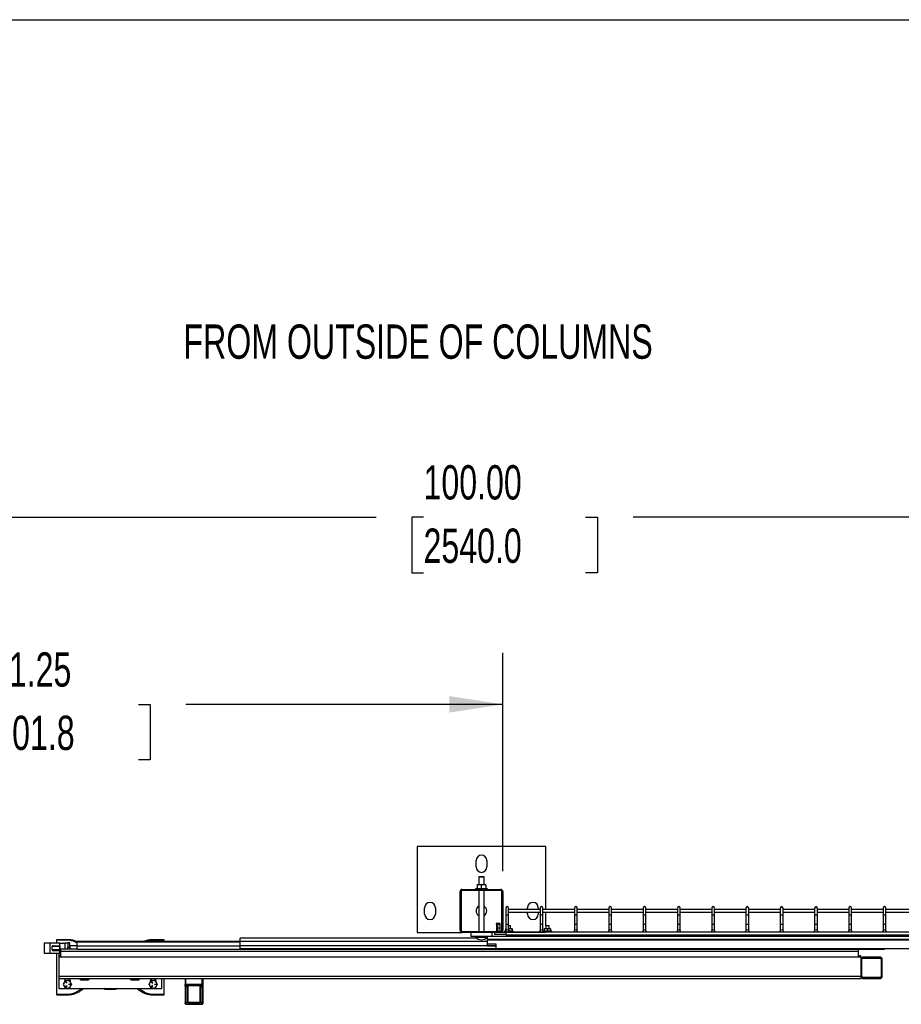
# Model space of a CAD drawing. Header units: inches. Extents: x 0.2 to 10.8, y 0.2 to 8.2.
# Tile 13 of 43: x 2.5 to 4.6, y 5.9 to 8.2. Entities that reach past the tile are written whole.
import ezdxf

# ---------------------------------------------------------------- set-up
doc = ezdxf.new("R2010")
doc.units = ezdxf.units.IN
doc.header["$MEASUREMENT"] = 0
doc.layers.add('DIMENSIONS', color=140, linetype='Continuous', lineweight=25)
doc.layers.add('TEXT', color=140, linetype='Continuous', lineweight=25)
doc.styles.add('SLDTEXTSTYLE0', font='TXT', dxfattribs={"width": 0.7})
doc.dimstyles.new('SLDDIMSTYLE0', dxfattribs={"dimtxt": 0.084961, "dimasz": 0.13, "dimexe": 0, "dimexo": 0.0625, "dimgap": 0.02124, "dimtad": 0, "dimtih": 1, "dimtoh": 1, "dimlfac": 24, "dimrnd": 1e-09, "dimzin": 4, "dimdsep": 46, "dimtxsty": 'SLDTEXTSTYLE0', "dimsah": 1, "dimcen": 0.09, "dimadec": 0, "dimazin": 1, "dimtfac": 1, "dimtofl": 0, "dimtmove": 0, "dimatfit": 3, "dimfxl": 0, "dimfrac": 2, "dimtolj": 1, "dimtzin": 12, "dimarcsym": 0})
doc.dimstyles.new('SLDDIMSTYLE2', dxfattribs={"dimtxt": 0.084961, "dimasz": 0.13, "dimexe": 0, "dimexo": 0.0625, "dimgap": 0.02124, "dimtad": 0, "dimtih": 1, "dimtoh": 1, "dimlfac": 24, "dimrnd": 1e-09, "dimzin": 12, "dimdsep": 46, "dimtxsty": 'SLDTEXTSTYLE0', "dimsah": 1, "dimcen": 0.09, "dimadec": 0, "dimazin": 3, "dimtfac": 1, "dimtofl": 0, "dimtmove": 0, "dimatfit": 3, "dimfxl": 0, "dimfrac": 2, "dimtolj": 1, "dimtzin": 12, "dimarcsym": 0})

# ---------------------------------------------------------------- blocks, each defined once
blk = doc.blocks.new('_D_9')
at = {"layer": 'DIMENSIONS'}
for p, q in [((1.5166, 6.1812), (1.5166, 6.7112)), ((3.652, 6.1812), (3.652, 6.7112)), ((1.5166, 6.5862), (2.258, 6.5862)), ((2.3732, 6.5862), (2.3446, 6.5862)), ((2.3446, 6.5862), (2.3446, 6.4512)), ((2.767, 6.5862), (2.7955, 6.5862)), ((2.7955, 6.5862), (2.7955, 6.4512)), ((3.652, 6.5862), (2.8821, 6.5862)), ((2.3446, 6.4512), (2.3732, 6.4512)), ((2.7955, 6.4512), (2.767, 6.4512))]:
    blk.add_line(p, q, dxfattribs=at)
for points in [[(1.5166, 6.5862), (1.6466, 6.5662), (1.6466, 6.6062)], [(3.652, 6.5862), (3.522, 6.6062), (3.522, 6.5662)]]:
    blk.add_solid(points, dxfattribs=at)
at = {"layer": 'DIMENSIONS', "char_height": 0.08333, "attachment_point": 1, "style": 'SLDTEXTSTYLE0'}
for s, insert in [('51.25', (2.4085, 6.7126)), ('1301.8', (2.3732, 6.5586))]:
    blk.add_mtext(s, dxfattribs=dict(at, insert=insert))
blk = doc.blocks.new('_D_10')
at = {"layer": 'DIMENSIONS'}
for p, q in [((1.5166, 6.1812), (1.5166, 7.166)), ((5.6833, 6.1812), (5.6833, 7.166)), ((1.5166, 7.041), (3.344, 7.041)), ((3.4592, 7.041), (3.4306, 7.041)), ((3.4306, 7.041), (3.4306, 6.9059)), ((3.853, 7.041), (3.8815, 7.041)), ((3.8815, 7.041), (3.8815, 6.9059)), ((5.6833, 7.041), (3.9681, 7.041)), ((3.4306, 6.9059), (3.4592, 6.9059)), ((3.8815, 6.9059), (3.853, 6.9059))]:
    blk.add_line(p, q, dxfattribs=at)
for points in [[(1.5166, 7.041), (1.6466, 7.021), (1.6466, 7.061)], [(5.6833, 7.041), (5.5533, 7.061), (5.5533, 7.021)]]:
    blk.add_solid(points, dxfattribs=at)
at = {"layer": 'DIMENSIONS', "char_height": 0.08333, "attachment_point": 1, "style": 'SLDTEXTSTYLE0'}
for s, insert in [('100.00', (3.4592, 7.1674)), ('2540.0', (3.4592, 7.0134))]:
    blk.add_mtext(s, dxfattribs=dict(at, insert=insert))

msp = doc.modelspace()

# ---------------------------------------------------------------- linework, layer by layer
for p, q in [((3.75619, 6.24041), (3.44369, 6.24041)), ((3.44369, 6.24041), (3.44369, 6.03208)), ((3.75619, 6.08791), (3.75619, 6.24041)), ((3.58692, 6.19093), (3.58692, 6.20656)), ((3.61296, 6.20656), (3.61296, 6.19093)), ((3.5946, 6.16749), (3.59335, 6.16624)), ((3.59335, 6.16624), (3.59335, 6.14796)), ((3.59994, 6.16624), (3.59335, 6.16624)), ((3.5946, 6.16749), (3.59994, 6.16749)), ((3.59994, 6.16749), (3.60528, 6.16749)), ((3.60653, 6.16624), (3.59994, 6.16624)), ((3.60653, 6.16624), (3.60528, 6.16749)), ((3.60653, 6.14796), (3.60653, 6.16624)), ((3.54786, 6.03708), (3.54786, 6.13124)), ((3.55027, 6.13124), (3.55027, 6.03708)), ((3.55286, 6.13624), (3.64702, 6.13624)), ((3.64702, 6.13383), (3.55286, 6.13383)), ((3.58562, 6.13791), (3.58562, 6.13624)), ((3.61426, 6.13791), (3.58562, 6.13791)), ((3.59473, 6.14796), (3.58952, 6.14796)), ((3.58952, 6.14703), (3.58952, 6.13791)), ((3.59335, 6.13383), (3.59335, 6.03449)), ((3.60515, 6.14796), (3.59473, 6.14796)), ((3.59994, 6.13791), (3.59994, 6.14703)), ((3.61036, 6.14796), (3.60515, 6.14796)), ((3.60653, 6.03449), (3.60653, 6.13383)), ((3.61036, 6.14703), (3.61036, 6.13791)), ((3.61426, 6.13624), (3.61426, 6.13791)), ((3.64961, 6.03708), (3.64961, 6.13124)), ((3.65202, 6.13124), (3.65202, 6.03708)), ((3.46192, 6.07635), (3.46192, 6.09197)), ((3.48796, 6.09197), (3.48796, 6.07635)), ((3.65911, 6.09124), (3.65911, 6.07487)), ((3.66577, 6.07487), (3.66577, 6.09124)), ((3.74244, 6.08791), (3.66577, 6.08791)), ((3.66577, 6.08124), (3.74244, 6.08124)), ((3.71192, 6.08791), (3.71192, 6.09197)), ((3.71192, 6.07635), (3.71192, 6.08124)), ((3.73796, 6.09197), (3.73796, 6.08791)), ((3.73796, 6.08124), (3.73796, 6.07635)), ((3.74244, 6.09124), (3.74244, 6.07487)), ((3.74911, 6.07487), (3.74911, 6.09124)), ((3.82577, 6.08791), (3.74911, 6.08791)), ((3.74911, 6.08124), (3.82577, 6.08124)), ((3.75619, 6.04839), (3.75619, 6.08124)), ((3.82577, 6.09124), (3.82577, 6.07487)), ((3.83244, 6.07487), (3.83244, 6.09124)), ((3.90911, 6.08791), (3.83244, 6.08791)), ((3.83244, 6.08124), (3.90911, 6.08124)), ((3.90911, 6.09124), (3.90911, 6.07487)), ((3.91577, 6.07487), (3.91577, 6.09124)), ((3.99244, 6.08791), (3.91577, 6.08791)), ((3.91577, 6.08124), (3.99244, 6.08124)), ((3.99244, 6.09124), (3.99244, 6.07487)), ((3.99911, 6.07487), (3.99911, 6.09124)), ((4.07577, 6.08791), (3.99911, 6.08791)), ((3.99911, 6.08124), (4.07577, 6.08124)), ((4.07577, 6.09124), (4.07577, 6.07487)), ((4.08244, 6.07487), (4.08244, 6.09124)), ((4.15911, 6.08791), (4.08244, 6.08791)), ((4.08244, 6.08124), (4.15911, 6.08124)), ((4.15911, 6.09124), (4.15911, 6.07487)), ((4.16577, 6.07487), (4.16577, 6.09124)), ((4.24244, 6.08791), (4.16577, 6.08791)), ((4.16577, 6.08124), (4.24244, 6.08124)), ((4.24244, 6.09124), (4.24244, 6.07487)), ((4.24911, 6.07487), (4.24911, 6.09124)), ((4.32577, 6.08791), (4.24911, 6.08791)), ((4.24911, 6.08124), (4.32577, 6.08124)), ((4.32577, 6.09124), (4.32577, 6.07487)), ((4.33244, 6.07487), (4.33244, 6.09124)), ((4.40911, 6.08791), (4.33244, 6.08791)), ((4.33244, 6.08124), (4.40911, 6.08124)), ((4.40911, 6.09124), (4.40911, 6.07487)), ((4.41577, 6.07487), (4.41577, 6.09124)), ((4.49244, 6.08791), (4.41577, 6.08791)), ((4.41577, 6.08124), (4.49244, 6.08124)), ((4.49244, 6.09124), (4.49244, 6.07487)), ((4.49911, 6.07487), (4.49911, 6.09124)), ((4.57577, 6.08791), (4.49911, 6.08791)), ((4.49911, 6.08124), (4.57577, 6.08124)), ((4.57577, 6.09124), (4.57577, 6.07487)), ((4.58244, 6.07487), (4.58244, 6.09124)), ((4.65911, 6.08791), (4.58244, 6.08791)), ((4.58244, 6.08124), (4.65911, 6.08124)), ((3.63626, 6.0539), (3.6354, 6.05371)), ((3.6354, 6.05371), (3.63643, 6.04902)), ((3.6454, 6.05371), (3.6354, 6.05371)), ((3.64453, 6.0539), (3.63626, 6.0539)), ((3.6454, 6.05371), (3.64453, 6.0539)), ((3.6449, 6.05145), (3.6454, 6.05371)), ((3.65911, 6.07487), (3.65911, 6.05224)), ((3.65911, 6.07487), (3.66244, 6.07487)), ((3.66244, 6.07487), (3.66577, 6.07487)), ((3.66577, 6.05224), (3.66577, 6.07487)), ((3.74244, 6.07487), (3.74244, 6.05224)), ((3.74244, 6.07487), (3.74577, 6.07487)), ((3.74577, 6.07487), (3.74911, 6.07487)), ((3.74911, 6.05224), (3.74911, 6.07487)), ((3.82577, 6.07487), (3.82577, 6.05224)), ((3.82577, 6.07487), (3.82911, 6.07487)), ((3.82911, 6.07487), (3.83244, 6.07487)), ((3.83244, 6.05224), (3.83244, 6.07487)), ((3.90911, 6.07487), (3.90911, 6.05224)), ((3.90911, 6.07487), (3.91244, 6.07487)), ((3.91244, 6.07487), (3.91577, 6.07487)), ((3.91577, 6.05224), (3.91577, 6.07487)), ((3.99244, 6.07487), (3.99244, 6.05224)), ((3.99244, 6.07487), (3.99577, 6.07487)), ((3.99577, 6.07487), (3.99911, 6.07487)), ((3.99911, 6.05224), (3.99911, 6.07487)), ((4.07577, 6.07487), (4.07577, 6.05224)), ((4.07577, 6.07487), (4.07911, 6.07487)), ((4.07911, 6.07487), (4.08244, 6.07487)), ((4.08244, 6.05224), (4.08244, 6.07487)), ((4.15911, 6.07487), (4.15911, 6.05224)), ((4.15911, 6.07487), (4.16244, 6.07487)), ((4.16244, 6.07487), (4.16577, 6.07487)), ((4.16577, 6.05224), (4.16577, 6.07487)), ((4.24244, 6.07487), (4.24244, 6.05224)), ((4.24244, 6.07487), (4.24577, 6.07487)), ((4.24577, 6.07487), (4.24911, 6.07487)), ((4.24911, 6.05224), (4.24911, 6.07487)), ((4.32577, 6.07487), (4.32577, 6.05224)), ((4.32577, 6.07487), (4.32911, 6.07487)), ((4.32911, 6.07487), (4.33244, 6.07487)), ((4.33244, 6.05224), (4.33244, 6.07487)), ((4.40911, 6.07487), (4.40911, 6.05224)), ((4.40911, 6.07487), (4.41244, 6.07487)), ((4.41244, 6.07487), (4.41577, 6.07487)), ((4.41577, 6.05224), (4.41577, 6.07487)), ((4.49244, 6.07487), (4.49244, 6.05224)), ((4.49244, 6.07487), (4.49577, 6.07487)), ((4.49577, 6.07487), (4.49911, 6.07487)), ((4.49911, 6.05224), (4.49911, 6.07487)), ((4.57577, 6.07487), (4.57577, 6.05224)), ((4.57577, 6.07487), (4.57911, 6.07487)), ((4.57911, 6.07487), (4.58244, 6.07487)), ((4.58244, 6.05224), (4.58244, 6.07487)), ((3.44369, 6.03208), (3.55286, 6.03208)), ((3.55286, 6.03449), (3.64702, 6.03449)), ((3.64702, 6.03208), (3.55286, 6.03208)), ((3.5739, 6.03208), (3.5739, 6.02166)), ((3.62598, 6.02166), (3.62598, 6.03208)), ((3.63123, 6.03208), (3.63123, 6.02687)), ((3.63643, 6.04902), (3.63965, 6.04902)), ((3.63649, 6.04846), (3.63649, 6.03449)), ((3.63965, 6.04846), (3.63649, 6.04846)), ((3.64523, 6.05145), (3.63965, 6.05145)), ((3.63965, 6.04224), (3.63965, 6.05145)), ((3.64523, 6.04224), (3.63965, 6.04224)), ((3.63965, 6.03499), (3.63965, 6.04224)), ((3.63965, 6.03499), (3.64524, 6.03499)), ((3.63965, 6.03449), (3.63965, 6.03499)), ((3.64523, 6.04224), (3.64523, 6.05145)), ((3.64523, 6.03524), (3.64523, 6.04224)), ((3.64892, 6.03245), (3.75623, 6.03245)), ((3.65593, 6.03512), (3.65593, 6.03245)), ((3.65917, 6.03512), (3.65593, 6.03512)), ((3.65853, 6.04119), (3.65911, 6.04119)), ((3.65853, 6.04049), (3.65911, 6.0406)), ((3.65853, 6.04049), (3.65853, 6.03512)), ((3.65911, 6.05224), (3.65911, 6.03578)), ((3.65911, 6.05224), (3.66244, 6.05224)), ((5.57202, 6.03245), (3.65911, 6.03245)), ((3.65911, 6.03245), (3.65911, 6.02578)), ((3.66244, 6.05224), (3.66577, 6.05224)), ((3.67676, 6.03512), (3.66571, 6.03512)), ((3.66577, 6.03578), (3.66577, 6.05224)), ((3.66577, 6.04903), (3.66961, 6.04903)), ((3.66635, 6.0482), (3.66577, 6.0482)), ((3.66577, 6.04119), (3.67025, 6.04119)), ((3.66577, 6.0406), (3.66635, 6.04049)), ((3.67045, 6.0482), (3.66635, 6.0482)), ((3.66635, 6.04049), (3.66635, 6.03512)), ((3.67045, 6.0482), (3.66961, 6.04903)), ((3.67025, 6.04119), (3.67416, 6.04119)), ((3.67045, 6.04119), (3.67045, 6.0482)), ((3.67416, 6.04049), (3.67416, 6.03512)), ((3.67676, 6.03245), (3.67676, 6.03512)), ((3.74244, 6.05224), (3.74244, 6.03578)), ((3.74244, 6.05224), (3.74577, 6.05224)), ((3.74577, 6.05224), (3.74911, 6.05224)), ((3.74911, 6.03578), (3.74911, 6.05224)), ((3.74968, 6.03512), (3.74968, 6.03245)), ((3.77051, 6.03512), (3.74968, 6.03512)), ((3.75228, 6.04119), (3.75619, 6.04119)), ((3.75228, 6.04049), (3.75228, 6.03512)), ((3.75683, 6.04903), (3.756, 6.0482)), ((3.756, 6.0482), (3.756, 6.04119)), ((3.7601, 6.0482), (3.756, 6.0482)), ((3.75619, 6.04119), (3.764, 6.04119)), ((3.75683, 6.04903), (3.7601, 6.04903)), ((3.7601, 6.04903), (3.76336, 6.04903)), ((3.7642, 6.0482), (3.7601, 6.0482)), ((3.7601, 6.04049), (3.7601, 6.03512)), ((3.7642, 6.0482), (3.76336, 6.04903)), ((3.764, 6.04119), (3.76791, 6.04119)), ((3.7642, 6.04119), (3.7642, 6.0482)), ((3.76791, 6.04049), (3.76791, 6.03512)), ((3.77051, 6.03245), (3.77051, 6.03512)), ((3.82577, 6.05224), (3.82577, 6.03578)), ((3.82577, 6.05224), (3.82911, 6.05224)), ((3.82911, 6.05224), (3.83244, 6.05224)), ((3.83244, 6.03578), (3.83244, 6.05224)), ((3.90911, 6.05224), (3.90911, 6.03578)), ((3.90911, 6.05224), (3.91244, 6.05224)), ((3.91244, 6.05224), (3.91577, 6.05224)), ((3.91577, 6.03578), (3.91577, 6.05224)), ((3.99244, 6.05224), (3.99244, 6.03578)), ((3.99244, 6.05224), (3.99577, 6.05224)), ((3.99577, 6.05224), (3.99911, 6.05224)), ((3.99911, 6.03578), (3.99911, 6.05224)), ((4.07577, 6.05224), (4.07577, 6.03578)), ((4.07577, 6.05224), (4.07911, 6.05224)), ((4.07911, 6.05224), (4.08244, 6.05224)), ((4.08244, 6.03578), (4.08244, 6.05224)), ((4.15911, 6.05224), (4.15911, 6.03578)), ((4.15911, 6.05224), (4.16244, 6.05224)), ((4.16244, 6.05224), (4.16577, 6.05224)), ((4.16577, 6.03578), (4.16577, 6.05224)), ((4.24244, 6.05224), (4.24244, 6.03578)), ((4.24244, 6.05224), (4.24577, 6.05224)), ((4.24577, 6.05224), (4.24911, 6.05224)), ((4.24911, 6.03578), (4.24911, 6.05224)), ((4.32577, 6.05224), (4.32577, 6.03578)), ((4.32577, 6.05224), (4.32911, 6.05224)), ((4.32911, 6.05224), (4.33244, 6.05224)), ((4.33244, 6.03578), (4.33244, 6.05224)), ((4.40911, 6.05224), (4.40911, 6.03578)), ((4.40911, 6.05224), (4.41244, 6.05224)), ((4.41244, 6.05224), (4.41577, 6.05224)), ((4.41577, 6.03578), (4.41577, 6.05224)), ((4.49244, 6.05224), (4.49244, 6.03578)), ((4.49244, 6.05224), (4.49577, 6.05224)), ((4.49577, 6.05224), (4.49911, 6.05224)), ((4.49911, 6.03578), (4.49911, 6.05224)), ((4.57577, 6.05224), (4.57577, 6.03578)), ((4.57577, 6.05224), (4.57911, 6.05224)), ((4.57911, 6.05224), (4.58244, 6.05224)), ((4.58244, 6.03578), (4.58244, 6.05224)), ((2.5681, 6.01512), (2.59414, 6.01512)), ((2.5681, 6.01381), (2.5681, 6.01512)), ((2.5681, 6.00557), (2.5681, 6.01381)), ((2.5681, 6.01381), (2.59414, 6.01381)), ((2.58834, 6.00557), (2.58834, 6.00587)), ((2.59501, 6.00587), (2.58834, 6.00587)), ((2.59414, 6.01381), (2.59414, 6.01512)), ((2.60021, 6.00651), (2.59501, 6.00651)), ((2.59501, 6.00651), (2.59501, 6.00587)), ((2.59501, 6.00587), (2.59501, 6.00119)), ((2.60021, 5.99609), (2.60021, 6.00651)), ((2.61757, 6.01086), (3.01348, 6.01086)), ((2.61757, 6.00848), (2.61757, 6.01086)), ((3.01348, 6.00848), (2.61757, 6.00848)), ((2.61757, 5.99881), (2.61757, 6.00848)), ((2.80247, 6.01512), (2.82851, 6.01512)), ((2.80247, 6.01381), (2.80247, 6.01512)), ((2.80247, 6.01381), (2.82851, 6.01381)), ((2.82851, 6.01512), (2.82851, 6.01381)), ((2.82851, 6.01381), (2.82851, 6.01086)), ((3.01348, 6.01062), (3.01348, 6.01778)), ((3.58841, 6.01778), (3.01348, 6.01778)), ((3.01348, 5.999), (3.01348, 6.01062)), ((3.01348, 6.01062), (3.61426, 6.01062)), ((3.62598, 6.02166), (3.5739, 6.02166)), ((3.58518, 6.02041), (3.59994, 6.02041)), ((3.59994, 6.02041), (3.6147, 6.02041)), ((3.61426, 6.01778), (3.61147, 6.01778)), ((3.61426, 6.02166), (3.61426, 6.02166)), ((3.61426, 6.01518), (3.61426, 6.01998)), ((3.61426, 6.01518), (5.58564, 6.01518)), ((3.61426, 6.01518), (3.61426, 6.01297)), ((3.61426, 6.00454), (3.61426, 6.01297)), ((5.58564, 6.01297), (3.61426, 6.01297)), ((5.58564, 6.02166), (3.62598, 6.02166)), ((3.65911, 6.02687), (3.63123, 6.02687)), ((3.65911, 6.02578), (5.57202, 6.02578)), ((3.79265, 6.02166), (3.79265, 6.02578)), ((2.53784, 6.00557), (2.53784, 5.98141)), ((2.55251, 6.00557), (2.53784, 6.00557)), ((2.55251, 5.98141), (2.55251, 6.00557)), ((2.57584, 6.00557), (2.55251, 6.00557)), ((2.55696, 5.98937), (2.55696, 5.99757)), ((2.57542, 5.99757), (2.55696, 5.99757)), ((2.57542, 5.98937), (2.55696, 5.98937)), ((2.55958, 5.99966), (2.57542, 5.99966)), ((2.57542, 5.98728), (2.55958, 5.98728)), ((2.57542, 5.99966), (2.57542, 5.98728)), ((2.57584, 5.98141), (2.57584, 6.00557)), ((2.57584, 6.00557), (2.58834, 6.00557)), ((2.57851, 5.98618), (2.57851, 5.99128)), ((2.61757, 5.99128), (2.57851, 5.99128)), ((2.57851, 5.97195), (2.57851, 5.98618)), ((2.57851, 5.98618), (4.51601, 5.98618)), ((2.58834, 5.99128), (2.58834, 6.00557)), ((2.59501, 6.00119), (2.59501, 5.99609)), ((2.59501, 5.99128), (2.59501, 5.99609)), ((2.59501, 5.99609), (2.60021, 5.99609)), ((2.61757, 5.99949), (2.60021, 5.99949)), ((2.60203, 5.99363), (2.60021, 5.99678)), ((2.60021, 5.99609), (2.60021, 5.99128)), ((2.60339, 5.99128), (2.60203, 5.99363)), ((2.61757, 5.99128), (2.61757, 5.99881)), ((3.01348, 5.99881), (2.61757, 5.99881)), ((2.61757, 5.99128), (4.57853, 5.99128)), ((3.01348, 5.99295), (3.01348, 5.999)), ((3.6351, 5.999), (3.01348, 5.999)), ((3.01348, 5.99295), (3.6351, 5.99295)), ((3.61426, 6.00454), (3.6351, 6.00454)), ((3.61426, 5.99916), (3.61426, 6.00454)), ((3.61426, 5.99916), (3.6351, 5.99916)), ((3.6351, 6.00454), (3.6351, 5.99249)), ((3.6351, 5.99249), (5.58564, 5.99249)), ((4.51601, 5.98618), (4.51601, 5.99128)), ((4.51601, 5.97195), (4.51601, 5.98618)), ((4.57853, 5.99128), (4.57853, 5.99249)), ((2.53784, 5.98141), (2.55251, 5.98141)), ((2.55251, 5.98141), (2.57584, 5.98141)), ((2.5681, 5.881), (2.5681, 5.98141)), ((2.5733, 5.98141), (2.5733, 5.97495)), ((2.5733, 5.97495), (2.5733, 5.97195)), ((2.5763, 5.97495), (2.5733, 5.97495)), ((2.5733, 5.97195), (2.5733, 5.92467)), ((4.52122, 5.97195), (2.5733, 5.97195)), ((2.57584, 5.98141), (2.57851, 5.98141)), ((2.5763, 5.97195), (2.5763, 5.97495)), ((4.51822, 5.97495), (4.51822, 5.97195)), ((4.52122, 5.97495), (4.51822, 5.97495)), ((4.52122, 5.97195), (4.52122, 5.97495)), ((4.52122, 5.97195), (4.52122, 5.92467)), ((4.52122, 5.96674), (4.52122, 5.92507)), ((4.52382, 5.92507), (4.52382, 5.96674)), ((4.5681, 5.97195), (4.52643, 5.97195)), ((4.52643, 5.96934), (4.5681, 5.96934)), ((4.5707, 5.96674), (4.5707, 5.92507)), ((4.5733, 5.92507), (4.5733, 5.96674)), ((4.52122, 5.92467), (2.5733, 5.92467)), ((2.5733, 5.92467), (2.5733, 5.91987)), ((2.5733, 5.91987), (4.52122, 5.91987)), ((2.5733, 5.91987), (2.5733, 5.89532)), ((2.58764, 5.91271), (2.58764, 5.91487)), ((2.59194, 5.909), (2.59039, 5.91168)), ((2.59086, 5.91195), (2.59241, 5.90927)), ((2.60064, 5.91487), (2.60064, 5.91271)), ((2.62528, 5.91717), (2.62528, 5.91987)), ((2.62528, 5.91717), (2.62669, 5.91635)), ((2.62669, 5.91635), (2.62791, 5.91635)), ((2.62791, 5.91635), (2.6358, 5.91635)), ((2.63054, 5.91717), (2.63054, 5.91987)), ((2.6358, 5.91635), (2.6437, 5.91635)), ((2.64107, 5.91717), (2.64107, 5.91987)), ((2.6437, 5.91635), (2.64492, 5.91635)), ((2.64492, 5.91635), (2.64633, 5.91717)), ((2.64633, 5.91987), (2.64633, 5.91717)), ((2.74767, 5.91717), (2.74767, 5.91987)), ((2.74767, 5.91717), (2.74908, 5.91635)), ((2.74908, 5.91635), (2.75031, 5.91635)), ((2.75031, 5.91635), (2.7582, 5.91635)), ((2.75294, 5.91717), (2.75294, 5.91987)), ((2.7582, 5.91635), (2.76609, 5.91635)), ((2.76346, 5.91717), (2.76346, 5.91987)), ((2.76609, 5.91635), (2.76731, 5.91635)), ((2.76731, 5.91635), (2.76872, 5.91717)), ((2.76872, 5.91987), (2.76872, 5.91717)), ((2.79597, 5.91271), (2.79597, 5.91487)), ((2.80027, 5.909), (2.79872, 5.91168)), ((2.7992, 5.91195), (2.80075, 5.90927)), ((2.80897, 5.91487), (2.80897, 5.91271)), ((2.8233, 5.89532), (2.8233, 5.91987)), ((2.82851, 5.91987), (2.82851, 5.881)), ((2.8801, 5.91987), (2.8801, 5.90547)), ((2.88219, 5.90547), (2.88219, 5.91987)), ((2.92067, 5.91987), (2.92067, 5.90547)), ((2.92275, 5.91987), (2.92275, 5.90547)), ((4.52122, 5.92467), (4.52122, 5.91987)), ((4.5681, 5.92247), (4.52643, 5.92247)), ((4.52643, 5.91987), (4.5681, 5.91987)), ((2.5733, 5.89532), (2.8233, 5.89532)), ((2.59039, 5.8998), (2.59194, 5.90248)), ((2.59241, 5.90221), (2.59086, 5.89953)), ((2.59806, 5.90601), (2.60116, 5.90601)), ((2.60116, 5.90547), (2.59806, 5.90547)), ((2.68398, 5.89529), (2.68398, 5.89532)), ((2.68398, 5.89401), (2.69114, 5.89401)), ((2.69114, 5.89401), (2.70547, 5.89401)), ((2.6983, 5.89529), (2.6983, 5.89532)), ((2.70547, 5.89401), (2.71263, 5.89401)), ((2.71263, 5.89532), (2.71263, 5.89529)), ((2.79872, 5.8998), (2.80027, 5.90248)), ((2.80075, 5.90221), (2.7992, 5.89953)), ((2.80639, 5.90601), (2.80949, 5.90601)), ((2.80949, 5.90547), (2.80639, 5.90547)), ((2.88219, 5.90547), (2.8801, 5.90547)), ((2.8801, 5.90164), (2.8801, 5.86175)), ((2.88219, 5.90547), (2.88219, 5.90036)), ((2.92067, 5.90547), (2.88219, 5.90547)), ((2.88219, 5.90036), (2.88531, 5.90036)), ((2.88219, 5.86047), (2.88219, 5.90036)), ((2.88531, 5.90036), (2.88531, 5.90156)), ((2.88531, 5.90036), (2.88531, 5.8632)), ((2.88635, 5.86384), (2.88635, 5.901)), ((2.8874, 5.90506), (2.8874, 5.90308)), ((2.8874, 5.90506), (2.91546, 5.90506)), ((2.8874, 5.90308), (2.91546, 5.90308)), ((2.8874, 5.86153), (2.8874, 5.90308)), ((2.91546, 5.90308), (2.91546, 5.90506)), ((2.91546, 5.90308), (2.91546, 5.86153)), ((2.9165, 5.901), (2.9165, 5.86384)), ((2.91755, 5.90156), (2.91755, 5.90036)), ((2.91755, 5.90036), (2.92067, 5.90036)), ((2.91755, 5.8632), (2.91755, 5.90036)), ((2.92067, 5.90036), (2.92067, 5.90547)), ((2.92275, 5.90547), (2.92067, 5.90547)), ((2.92067, 5.90036), (2.92067, 5.86047)), ((2.92275, 5.90164), (2.92275, 5.86175)), ((2.59414, 5.881), (2.5681, 5.881)), ((2.5681, 5.881), (2.5681, 5.8797)), ((2.59414, 5.8797), (2.5681, 5.8797)), ((2.59414, 5.8797), (2.59414, 5.881)), ((2.82851, 5.881), (2.80247, 5.881)), ((2.80247, 5.881), (2.80247, 5.8797)), ((2.82851, 5.8797), (2.80247, 5.8797)), ((2.82851, 5.881), (2.82851, 5.8797)), ((2.88697, 5.86047), (2.88219, 5.86047)), ((2.88219, 5.86047), (2.88219, 5.85725)), ((2.88219, 5.85725), (2.92067, 5.85725)), ((2.8874, 5.86153), (2.88687, 5.86153)), ((2.8874, 5.86153), (2.8874, 5.86018)), ((2.91546, 5.86153), (2.8874, 5.86153)), ((2.91546, 5.86018), (2.8874, 5.86018)), ((2.91599, 5.86153), (2.91546, 5.86153)), ((2.91546, 5.86018), (2.91546, 5.86153)), ((2.92067, 5.86047), (2.91589, 5.86047)), ((2.92067, 5.85725), (2.92067, 5.86047))]:
    msp.add_line(p, q)
at = {"flags": 128}
msp.add_lwpolyline([(3.64524, 6.03499), (3.6453, 6.03461), (3.64533, 6.03449)], dxfattribs=at)
for centre in [(3.66244, 6.03578), (3.74577, 6.03578), (3.82911, 6.03578), (3.91244, 6.03578), (3.99577, 6.03578), (4.07911, 6.03578), (4.16244, 6.03578), (4.24577, 6.03578), (4.32911, 6.03578), (4.41244, 6.03578), (4.49577, 6.03578), (4.57911, 6.03578)]:
    msp.add_circle(centre, 0.00333)
for centre, radius, start, end in [((3.59994, 6.20656), 0.01302, 0, 180), ((3.59994, 6.19093), 0.01302, 180, 0), ((3.55286, 6.13124), 0.005, 90, 180), ((3.55286, 6.13124), 0.00258, 90, 180), ((3.64702, 6.13124), 0.005, 0, 90), ((3.64702, 6.13124), 0.00258, 0, 90), ((3.47494, 6.09197), 0.01302, 0, 180), ((3.72494, 6.09197), 0.01302, 0, 180), ((3.59994, 6.08416), 0.01302, 120.41262, 239.58738), ((3.59994, 6.08416), 0.01302, 300.41262, 59.58738), ((3.66244, 6.09124), 0.00333, 90, 180), ((3.66244, 6.09124), 0.00333, 0, 90), ((3.74577, 6.09124), 0.00333, 90, 180), ((3.74577, 6.09124), 0.00333, 0, 90), ((3.82911, 6.09124), 0.00333, 90, 180), ((3.82911, 6.09124), 0.00333, 0, 90), ((3.91244, 6.09124), 0.00333, 90, 180), ((3.91244, 6.09124), 0.00333, 0, 90), ((3.99577, 6.09124), 0.00333, 90, 180), ((3.99577, 6.09124), 0.00333, 0, 90), ((4.07911, 6.09124), 0.00333, 90, 180), ((4.07911, 6.09124), 0.00333, 0, 90), ((4.16244, 6.09124), 0.00333, 90, 180), ((4.16244, 6.09124), 0.00333, 0, 90), ((4.24577, 6.09124), 0.00333, 90, 180), ((4.24577, 6.09124), 0.00333, 0, 90), ((4.32911, 6.09124), 0.00333, 90, 180), ((4.32911, 6.09124), 0.00333, 0, 90), ((4.41244, 6.09124), 0.00333, 90, 180), ((4.41244, 6.09124), 0.00333, 0, 90), ((4.49577, 6.09124), 0.00333, 90, 180), ((4.49577, 6.09124), 0.00333, 0, 90), ((4.57911, 6.09124), 0.00333, 90, 180), ((4.57911, 6.09124), 0.00333, 0, 90), ((3.47494, 6.07635), 0.01302, 180, 0), ((3.72494, 6.07635), 0.01302, 180, 0), ((3.55286, 6.03708), 0.005, 180, 270), ((3.55286, 6.03708), 0.00258, 180, 270), ((3.63389, 6.04846), 0.0026, 0, 12.41729), ((3.64702, 6.03708), 0.005, 270, 0), ((3.64702, 6.03708), 0.00258, 270, 0), ((3.58569, 6.02093), 0.000733, 90, 225.23467), ((3.59994, 6.03529), 0.02096, 225.23467, 270), ((3.59994, 6.03529), 0.02096, 270, 314.76533), ((3.61419, 6.02093), 0.000733, 314.76533, 90), ((2.59414, 5.98907), 0.00911, 30, 48.18969), ((2.59414, 5.98907), 0.00911, 14.02148, 30), ((4.52643, 5.96674), 0.00521, 90, 180), ((4.52643, 5.96674), 0.0026, 90, 180), ((4.5681, 5.96674), 0.00521, 0, 90), ((4.5681, 5.96674), 0.0026, 0, 90), ((2.59414, 5.90574), 0.00911, 150, 210), ((2.59414, 5.90574), 0.00911, 90, 150), ((2.59414, 5.91487), 0.0065, 129.71514, 180), ((2.59063, 5.91182), 0.000273, 30, 210), ((2.59414, 5.90574), 0.00911, 30, 90), ((2.59414, 5.91487), 0.0065, 0, 50.28486), ((2.59414, 5.90574), 0.00911, 330, 30), ((2.80247, 5.90574), 0.00911, 150, 210), ((2.80247, 5.90574), 0.00911, 90, 150), ((2.80247, 5.91487), 0.0065, 129.71514, 180), ((2.79896, 5.91182), 0.000273, 30, 210), ((2.80247, 5.90574), 0.00911, 30, 90), ((2.80247, 5.91487), 0.0065, 0, 50.28486), ((2.80247, 5.90574), 0.00911, 330, 30), ((4.52643, 5.92507), 0.00521, 180, 270), ((4.52643, 5.92507), 0.0026, 180, 270), ((4.5681, 5.92507), 0.0026, 270, 0), ((4.5681, 5.92507), 0.00521, 270, 0), ((2.59414, 5.90574), 0.00911, 210, 270), ((2.59063, 5.89966), 0.000273, 150, 330), ((2.59218, 5.90913), 0.000273, 210, 30), ((2.59218, 5.90235), 0.000273, 330, 150), ((2.59414, 5.90574), 0.00911, 270, 330), ((2.59806, 5.90574), 0.000273, 90, 270), ((2.60116, 5.90574), 0.000273, 270, 90), ((2.80247, 5.90574), 0.00911, 210, 270), ((2.79896, 5.89966), 0.000273, 150, 330), ((2.80051, 5.90913), 0.000273, 210, 30), ((2.80051, 5.90235), 0.000273, 330, 150), ((2.80247, 5.90574), 0.00911, 270, 330), ((2.80639, 5.90574), 0.000273, 90, 270), ((2.80949, 5.90574), 0.000273, 270, 90), ((2.88186, 5.90217), 0.00184, 196.74273, 280.18284), ((2.88551, 5.90248), 0.000943, 257.57958, 332.76332), ((2.88547, 5.90126), 0.000918, 259.81716, 343.25727), ((2.8874, 5.90204), 0.00104, 90, 180), ((2.91546, 5.90204), 0.00104, 360, 90), ((2.91734, 5.90248), 0.000943, 207.23668, 282.42042), ((2.91738, 5.90126), 0.000918, 196.74273, 280.18284), ((2.921, 5.90217), 0.00184, 259.81716, 343.25727), ((2.88547, 5.8641), 0.000918, 259.81716, 343.25727), ((2.91738, 5.8641), 0.000918, 196.74273, 280.18284), ((2.88186, 5.86228), 0.00184, 196.74273, 280.18284), ((2.88219, 5.85933), 0.00208, 180, 270), ((2.88484, 5.86267), 0.00233, 310.28909, 330.7587), ((2.88539, 5.86205), 0.00224, 314.86939, 323.1605), ((2.91747, 5.86205), 0.00224, 216.8395, 225.13061), ((2.91802, 5.86267), 0.00233, 209.2413, 229.71091), ((2.921, 5.86228), 0.00184, 259.81716, 343.25727), ((2.92067, 5.85933), 0.00208, 270, 360)]:
    msp.add_arc(centre, radius, start, end)
for centre, start_param, end_param in [((2.55958, 5.99757), 1.5707963, 3.1415927), ((2.55958, 5.98937), 3.1415927, 4.712389)]:
    msp.add_ellipse(centre, major_axis=(0.00262, 0), ratio=0.7946429, start_param=start_param, end_param=end_param)
for points in [[(3.59473, 6.14796), (3.59295, 6.14796), (3.59122, 6.1476), (3.58952, 6.14703)], [(3.58952, 6.14703), (3.58952, 6.1476), (3.58952, 6.14796), (3.58952, 6.14796)], [(3.59994, 6.14703), (3.59824, 6.1476), (3.59651, 6.14796), (3.59473, 6.14796)], [(3.60515, 6.14796), (3.60337, 6.14796), (3.60164, 6.1476), (3.59994, 6.14703)], [(3.61036, 6.14703), (3.60865, 6.1476), (3.60693, 6.14796), (3.60515, 6.14796)], [(3.61036, 6.14796), (3.61036, 6.14796), (3.61036, 6.1476), (3.61036, 6.14703)], [(3.64524, 6.03499), (3.64523, 6.03508), (3.64523, 6.03516), (3.64523, 6.03524)], [(3.65853, 6.04119), (3.65853, 6.04119), (3.65853, 6.04092), (3.65853, 6.04049)], [(3.66635, 6.04049), (3.66762, 6.04092), (3.66892, 6.04119), (3.67025, 6.04119)], [(3.67025, 6.04119), (3.67159, 6.04119), (3.67288, 6.04092), (3.67416, 6.04049)], [(3.67416, 6.04049), (3.67416, 6.04092), (3.67416, 6.04119), (3.67416, 6.04119)], [(3.75228, 6.04049), (3.75356, 6.04092), (3.75486, 6.04119), (3.75619, 6.04119)], [(3.75228, 6.04119), (3.75228, 6.04119), (3.75228, 6.04092), (3.75228, 6.04049)], [(3.75619, 6.04119), (3.75752, 6.04119), (3.75882, 6.04092), (3.7601, 6.04049)], [(3.7601, 6.04049), (3.76137, 6.04092), (3.76267, 6.04119), (3.764, 6.04119)], [(3.764, 6.04119), (3.76534, 6.04119), (3.76663, 6.04092), (3.76791, 6.04049)], [(3.76791, 6.04049), (3.76791, 6.04092), (3.76791, 6.04119), (3.76791, 6.04119)], [(2.58624, 5.9103), (2.58535, 5.90874), (2.58447, 5.90723), (2.58361, 5.90574)], [(2.58887, 5.91485), (2.58802, 5.91337), (2.58714, 5.91185), (2.58624, 5.9103)], [(2.59414, 5.91485), (2.59234, 5.91485), (2.59059, 5.91485), (2.58887, 5.91485)], [(2.5994, 5.91485), (2.59768, 5.91485), (2.59593, 5.91485), (2.59414, 5.91485)], [(2.60203, 5.9103), (2.60113, 5.91185), (2.60026, 5.91337), (2.5994, 5.91485)], [(2.60466, 5.90574), (2.6038, 5.90723), (2.60293, 5.90874), (2.60203, 5.9103)], [(2.62791, 5.91635), (2.62701, 5.91635), (2.62614, 5.91667), (2.62528, 5.91717)], [(2.63054, 5.91717), (2.62968, 5.91667), (2.62881, 5.91635), (2.62791, 5.91635)], [(2.6358, 5.91635), (2.63401, 5.91635), (2.63226, 5.91667), (2.63054, 5.91717)], [(2.64107, 5.91717), (2.63935, 5.91667), (2.6376, 5.91635), (2.6358, 5.91635)], [(2.6437, 5.91635), (2.6428, 5.91635), (2.64193, 5.91667), (2.64107, 5.91717)], [(2.64633, 5.91717), (2.64547, 5.91667), (2.6446, 5.91635), (2.6437, 5.91635)], [(2.75031, 5.91635), (2.74941, 5.91635), (2.74853, 5.91667), (2.74767, 5.91717)], [(2.75294, 5.91717), (2.75208, 5.91667), (2.7512, 5.91635), (2.75031, 5.91635)], [(2.7582, 5.91635), (2.7564, 5.91635), (2.75466, 5.91667), (2.75294, 5.91717)], [(2.76346, 5.91717), (2.76174, 5.91667), (2.76, 5.91635), (2.7582, 5.91635)], [(2.76609, 5.91635), (2.76519, 5.91635), (2.76432, 5.91667), (2.76346, 5.91717)], [(2.76872, 5.91717), (2.76786, 5.91667), (2.76699, 5.91635), (2.76609, 5.91635)], [(2.79458, 5.9103), (2.79368, 5.90874), (2.79281, 5.90723), (2.79195, 5.90574)], [(2.79721, 5.91485), (2.79635, 5.91337), (2.79547, 5.91185), (2.79458, 5.9103)], [(2.80247, 5.91485), (2.80067, 5.91485), (2.79893, 5.91485), (2.79721, 5.91485)], [(2.80773, 5.91485), (2.80601, 5.91485), (2.80427, 5.91485), (2.80247, 5.91485)], [(2.81036, 5.9103), (2.80947, 5.91185), (2.80859, 5.91337), (2.80773, 5.91485)], [(2.813, 5.90574), (2.81214, 5.90723), (2.81126, 5.90874), (2.81036, 5.9103)], [(2.58361, 5.90574), (2.58447, 5.90425), (2.58535, 5.90274), (2.58624, 5.90118)], [(2.58624, 5.90118), (2.58714, 5.89963), (2.58802, 5.89811), (2.58887, 5.89663)], [(2.58887, 5.89663), (2.59059, 5.89663), (2.59234, 5.89663), (2.59414, 5.89663)], [(2.59414, 5.89663), (2.59593, 5.89663), (2.59768, 5.89663), (2.5994, 5.89663)], [(2.5994, 5.89663), (2.60026, 5.89811), (2.60113, 5.89963), (2.60203, 5.90118)], [(2.60203, 5.90118), (2.60293, 5.90274), (2.6038, 5.90425), (2.60466, 5.90574)], [(2.79195, 5.90574), (2.79281, 5.90425), (2.79368, 5.90274), (2.79458, 5.90118)], [(2.79458, 5.90118), (2.79547, 5.89963), (2.79635, 5.89811), (2.79721, 5.89663)], [(2.79721, 5.89663), (2.79893, 5.89663), (2.80067, 5.89663), (2.80247, 5.89663)], [(2.80247, 5.89663), (2.80427, 5.89663), (2.80601, 5.89663), (2.80773, 5.89663)], [(2.80773, 5.89663), (2.80859, 5.89811), (2.80947, 5.89963), (2.81036, 5.90118)], [(2.81036, 5.90118), (2.81126, 5.90274), (2.81214, 5.90425), (2.813, 5.90574)], [(2.8801, 5.90164), (2.8801, 5.90273), (2.8801, 5.90408), (2.8801, 5.90547)], [(2.88635, 5.90205), (2.88635, 5.90168), (2.88635, 5.90133), (2.88635, 5.901)], [(2.9165, 5.901), (2.9165, 5.90133), (2.9165, 5.90168), (2.9165, 5.90205)], [(2.8801, 5.85933), (2.8801, 5.85933), (2.8801, 5.86022), (2.8801, 5.86175)], [(2.88697, 5.86047), (2.88676, 5.8606), (2.88654, 5.86074), (2.88634, 5.86089)], [(2.88687, 5.86153), (2.88697, 5.86128), (2.88708, 5.861), (2.88718, 5.86071)], [(2.88718, 5.86071), (2.88725, 5.86052), (2.88732, 5.86034), (2.8874, 5.86018)], [(2.91546, 5.86018), (2.91553, 5.86034), (2.9156, 5.86052), (2.91567, 5.86071)], [(2.91567, 5.86071), (2.91578, 5.861), (2.91589, 5.86128), (2.91599, 5.86153)], [(2.91652, 5.86089), (2.91632, 5.86074), (2.9161, 5.8606), (2.91589, 5.86047)], [(2.92275, 5.86175), (2.92275, 5.86022), (2.92275, 5.85933), (2.92275, 5.85933)]]:
    msp.add_open_spline(points, degree=3)
for points, knots in [([(2.59414, 6.01512), (2.59535, 6.01509), (2.59788, 6.01504), (2.60158, 6.01466), (2.60524, 6.01404), (2.60908, 6.01313), (2.61318, 6.0118), (2.61612, 6.01067), (2.61754, 6.00995), (2.61757, 6.00994)], [0, 0, 0, 0, 0.1496555, 0.3136511, 0.4599464, 0.6099231, 0.8028153, 0.9957003, 1, 1, 1, 1]), ([(2.59414, 6.01381), (2.59569, 6.01376), (2.59884, 6.01365), (2.60345, 6.01278), (2.60797, 6.01147), (2.61272, 6.00959), (2.61584, 6.00787), (2.61757, 6.00691)], [0, 0, 0, 0, 0.1883663, 0.3818496, 0.5676507, 0.759368, 1, 1, 1, 1]), ([(2.78125, 6.01086), (2.78198, 6.01117), (2.78413, 6.01209), (2.78753, 6.01312), (2.79137, 6.01404), (2.79503, 6.01466), (2.79873, 6.01504), (2.80126, 6.01509), (2.80247, 6.01512)], [0, 0, 0, 0, 0.108403, 0.3226186, 0.4891837, 0.6516599, 0.8337899, 1, 1, 1, 1]), ([(2.78732, 6.01086), (2.78778, 6.01105), (2.78966, 6.01182), (2.79466, 6.01324), (2.79933, 6.01358), (2.80247, 6.01381)], [0, 0, 0, 0, 0.096286, 0.3933616, 1, 1, 1, 1]), ([(2.62782, 5.89521), (2.62548, 5.89325), (2.62305, 5.8914), (2.61793, 5.88802), (2.61523, 5.88649), (2.60956, 5.8839), (2.60659, 5.88285), (2.60046, 5.8814), (2.5973, 5.881), (2.59414, 5.881)], [0, 0, 0, 0, 0.25, 0.25, 0.5, 0.5, 0.75, 0.75, 1, 1, 1, 1]), ([(2.62991, 5.89272), (2.62969, 5.89253), (2.62923, 5.89216), (2.62853, 5.8916), (2.62781, 5.89104), (2.62706, 5.89047), (2.62628, 5.88991), (2.62547, 5.88935), (2.62463, 5.88879), (2.62377, 5.88824), (2.62288, 5.88769), (2.62111, 5.88665), (2.61793, 5.88496), (2.61373, 5.88319), (2.60965, 5.88186), (2.60651, 5.88107), (2.60405, 5.88057), (2.60208, 5.88026), (2.60038, 5.88004), (2.59874, 5.87988), (2.59715, 5.87977), (2.59563, 5.87971), (2.59463, 5.8797), (2.59414, 5.8797)], [0, 0, 0, 0, 0.0224697, 0.0454951, 0.0690771, 0.0932169, 0.1179151, 0.1431725, 0.1689901, 0.1953683, 0.222308, 0.2498097, 0.3540213, 0.4999794, 0.6019445, 0.6853504, 0.7501966, 0.7957177, 0.8396795, 0.8820851, 0.9229377, 0.9622413, 1, 1, 1, 1]), ([(2.62991, 5.89272), (2.62991, 5.89272), (2.62987, 5.89277), (2.62966, 5.89302), (2.6295, 5.89321), (2.62909, 5.89369), (2.62885, 5.89399), (2.62833, 5.8946), (2.62807, 5.89492), (2.62782, 5.89521)], [0, 0, 0, 0, 0.25, 0.25, 0.5, 0.5, 0.75, 0.75, 1, 1, 1, 1]), ([(2.62991, 5.89272), (2.63084, 5.89349), (2.63194, 5.89441), (2.63312, 5.8952), (2.6333, 5.89532)], [0, 0, 0, 0, 0.8479104, 1, 1, 1, 1]), ([(2.69114, 5.89401), (2.68992, 5.89401), (2.68871, 5.89413), (2.68633, 5.89458), (2.68515, 5.8949), (2.68398, 5.89529)], [0, 0, 0, 0, 0.5, 0.5, 1, 1, 1, 1]), ([(2.68398, 5.89529), (2.68398, 5.8949), (2.68398, 5.89458), (2.68398, 5.89413), (2.68398, 5.89401), (2.68398, 5.89401)], [0, 0, 0, 0, 0.5, 0.5, 1, 1, 1, 1]), ([(2.6983, 5.89529), (2.69713, 5.8949), (2.69595, 5.89458), (2.69357, 5.89413), (2.69236, 5.89401), (2.69114, 5.89401)], [0, 0, 0, 0, 0.5, 0.5, 1, 1, 1, 1]), ([(2.70547, 5.89401), (2.70424, 5.89401), (2.70304, 5.89413), (2.70065, 5.89458), (2.69947, 5.8949), (2.6983, 5.89529)], [0, 0, 0, 0, 0.5, 0.5, 1, 1, 1, 1]), ([(2.71263, 5.89529), (2.71146, 5.8949), (2.71028, 5.89458), (2.70789, 5.89413), (2.70669, 5.89401), (2.70547, 5.89401)], [0, 0, 0, 0, 0.5, 0.5, 1, 1, 1, 1]), ([(2.71263, 5.89401), (2.71263, 5.89401), (2.71263, 5.89413), (2.71263, 5.89458), (2.71263, 5.8949), (2.71263, 5.89529)], [0, 0, 0, 0, 0.5, 0.5, 1, 1, 1, 1]), ([(2.76331, 5.89532), (2.76349, 5.8952), (2.76467, 5.89441), (2.76577, 5.89349), (2.7667, 5.89272)], [0, 0, 0, 0, 0.15210254, 1, 1, 1, 1]), ([(2.76879, 5.89521), (2.76854, 5.89492), (2.76828, 5.8946), (2.76776, 5.89399), (2.76751, 5.89369), (2.7671, 5.89321), (2.76694, 5.89302), (2.76674, 5.89277), (2.7667, 5.89272), (2.7667, 5.89272)], [0, 0, 0, 0, 0.25, 0.25, 0.5, 0.5, 0.75, 0.75, 1, 1, 1, 1]), ([(2.80247, 5.8797), (2.80218, 5.8797), (2.80159, 5.8797), (2.80069, 5.87972), (2.79978, 5.87976), (2.79884, 5.87981), (2.79788, 5.87989), (2.7969, 5.87997), (2.79591, 5.88008), (2.79489, 5.88021), (2.79385, 5.88037), (2.79183, 5.8807), (2.78831, 5.88146), (2.78395, 5.8828), (2.77997, 5.88441), (2.77705, 5.88581), (2.77485, 5.88702), (2.77314, 5.88805), (2.7717, 5.88897), (2.77034, 5.8899), (2.76906, 5.89084), (2.76784, 5.89177), (2.76707, 5.89241), (2.7667, 5.89272)], [0, 0, 0, 0, 0.0224697, 0.0454951, 0.0690771, 0.0932169, 0.1179151, 0.1431725, 0.1689901, 0.1953683, 0.222308, 0.2498097, 0.3540213, 0.4999794, 0.6019445, 0.6853504, 0.7501966, 0.7957177, 0.8396795, 0.8820851, 0.9229377, 0.9622413, 1, 1, 1, 1]), ([(2.80247, 5.881), (2.79931, 5.881), (2.79615, 5.8814), (2.79002, 5.88285), (2.78705, 5.8839), (2.78138, 5.88649), (2.77868, 5.88802), (2.77355, 5.8914), (2.77112, 5.89325), (2.76879, 5.89521)], [0, 0, 0, 0, 0.25, 0.25, 0.5, 0.5, 0.75, 0.75, 1, 1, 1, 1]), ([(2.88531, 5.90156), (2.88531, 5.90162), (2.88532, 5.90175), (2.88534, 5.90195), (2.88537, 5.90214), (2.88541, 5.90234), (2.88549, 5.90264), (2.88565, 5.90303), (2.8859, 5.90349), (2.88622, 5.90392), (2.88658, 5.90432), (2.88698, 5.9047), (2.88726, 5.90494), (2.8874, 5.90506)], [0, 0, 0, 0, 0.0500663, 0.0999986, 0.1499631, 0.2001262, 0.250652, 0.3745545, 0.5006223, 0.6205181, 0.7494288, 0.8747286, 1, 1, 1, 1]), ([(2.88635, 5.90205), (2.88635, 5.9022), (2.88638, 5.90236), (2.88649, 5.90272), (2.88657, 5.90291), (2.88677, 5.90336), (2.88688, 5.90362), (2.88713, 5.90427), (2.88726, 5.90466), (2.8874, 5.90506)], [0, 0, 0, 0, 0.25, 0.25, 0.5, 0.5, 0.75, 0.75, 1, 1, 1, 1]), ([(2.91546, 5.90506), (2.9156, 5.90466), (2.91573, 5.90427), (2.91597, 5.90362), (2.91609, 5.90336), (2.91628, 5.90291), (2.91636, 5.90272), (2.91647, 5.90236), (2.9165, 5.9022), (2.9165, 5.90205)], [0, 0, 0, 0, 0.25, 0.25, 0.5, 0.5, 0.75, 0.75, 1, 1, 1, 1]), ([(2.91546, 5.90506), (2.9156, 5.90494), (2.91587, 5.9047), (2.91628, 5.90432), (2.91664, 5.90392), (2.91695, 5.90349), (2.91721, 5.90303), (2.91738, 5.90259), (2.91748, 5.90221), (2.91754, 5.90188), (2.91754, 5.90166), (2.91755, 5.90156)], [0, 0, 0, 0, 0.1253828, 0.2505959, 0.3794966, 0.4994184, 0.6254756, 0.7494048, 0.8333762, 0.9166518, 1, 1, 1, 1]), ([(2.92275, 5.90547), (2.92275, 5.90537), (2.92275, 5.90518), (2.92275, 5.90488), (2.92275, 5.90459), (2.92275, 5.9043), (2.92275, 5.90401), (2.92275, 5.90373), (2.92275, 5.90337), (2.92275, 5.90296), (2.92275, 5.9025), (2.92275, 5.90205), (2.92275, 5.90178), (2.92275, 5.90164)], [0, 0, 0, 0, 0.0718096, 0.1432278, 0.2144136, 0.2855276, 0.356731, 0.4281842, 0.500046, 0.6254253, 0.7499695, 0.8745406, 1, 1, 1, 1]), ([(2.88634, 5.86089), (2.88603, 5.86112), (2.88577, 5.86146), (2.88541, 5.86227), (2.88531, 5.86274), (2.88531, 5.8632)], [0, 0, 0, 0, 0.5, 0.5, 1, 1, 1, 1]), ([(2.88635, 5.86384), (2.88635, 5.86337), (2.8864, 5.86291), (2.88658, 5.8621), (2.88671, 5.86176), (2.88687, 5.86153)], [0, 0, 0, 0, 0.5, 0.5, 1, 1, 1, 1]), ([(2.91599, 5.86153), (2.91614, 5.86176), (2.91628, 5.8621), (2.91646, 5.86291), (2.9165, 5.86337), (2.9165, 5.86384)], [0, 0, 0, 0, 0.5, 0.5, 1, 1, 1, 1]), ([(2.91755, 5.8632), (2.91755, 5.86274), (2.91745, 5.86227), (2.91709, 5.86146), (2.91683, 5.86112), (2.91652, 5.86089)], [0, 0, 0, 0, 0.5, 0.5, 1, 1, 1, 1]), ([(2.8874, 5.86018), (2.88731, 5.86023), (2.88717, 5.86033), (2.88703, 5.86043), (2.88697, 5.86047)], [0, 0, 0, 0, 0.5825818, 1, 1, 1, 1]), ([(2.91589, 5.86047), (2.91583, 5.86043), (2.91569, 5.86033), (2.91555, 5.86023), (2.91546, 5.86018)], [0, 0, 0, 0, 0.4174182, 1, 1, 1, 1])]:
    msp.add_open_spline(points, degree=3, knots=knots)
at = {"layer": 'TEXT'}
msp.add_line((0.25, 8.25), (10.75, 8.25), dxfattribs=at)

# ---------------------------------------------------------------- texts
at = {"layer": 'DIMENSIONS', "insert": (2.87616, 7.50935), "char_height": 0.0833333, "attachment_point": 1, "style": 'SLDTEXTSTYLE0'}
msp.add_mtext('FROM OUTSIDE OF COLUMNS', dxfattribs=at)

# ---------------------------------------------------------------- dimensions: what is measured, and where the dimension line sits
at = {"layer": 'DIMENSIONS'}
for base, p2, dimstyle, picture, middle in [((5.68327, 7.04097), (5.68327, 6.13124), 'SLDDIMSTYLE0', '_D_10', (3.65607, 7.04097)), ((3.65202, 6.58618), (3.65202, 6.13124), 'SLDDIMSTYLE2', '_D_9', (2.57008, 6.58618))]:
    dim = msp.add_linear_dim(base=base, p1=(1.51661, 6.13124), p2=p2, dimstyle=dimstyle, dxfattribs=at)
    dim.commit()
    dim.dimension.update_dxf_attribs({"geometry": picture, "text_midpoint": middle, "dimtype": 160})

doc.saveas('drawing.dxf')
